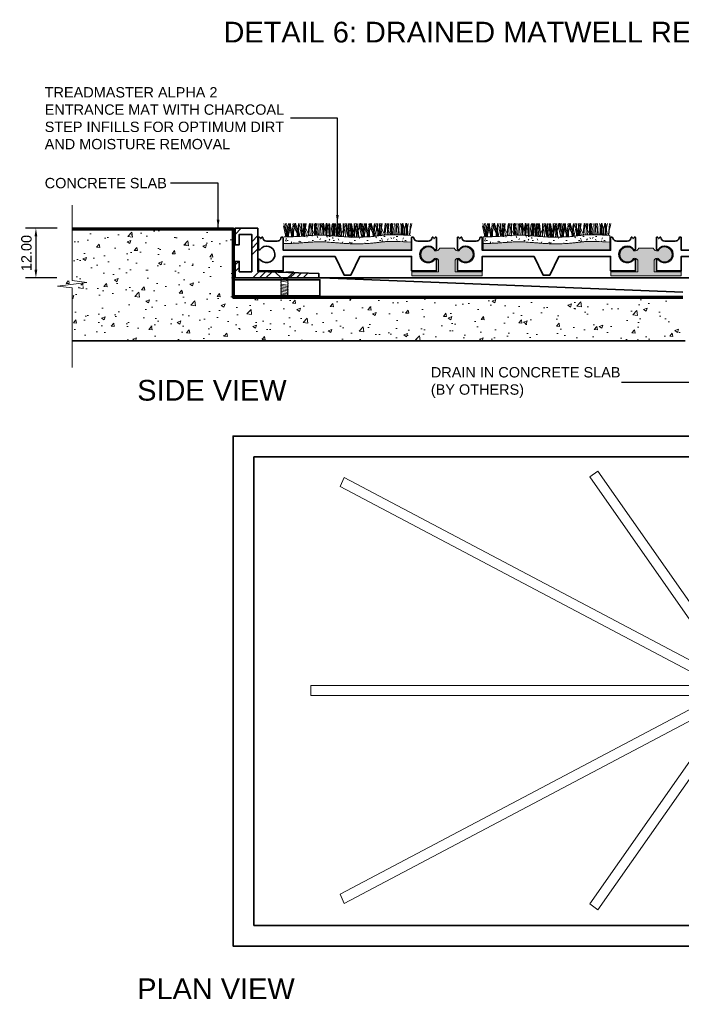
# Model space of a CAD drawing. Header units: millimetres. Extents: x -175 to 170, y -160 to 78.
# Tile 1 of 2: x -175 to -15, y -160 to 78. Entities that reach past the tile are written whole.
import ezdxf

# ---------------------------------------------------------------- set-up
doc = ezdxf.new("R2010")
doc.units = ezdxf.units.MM
for name, color, linetype, lineweight in [('FS-DETAIL', 3, 'Continuous', 35), ('FS-DETAIL-HATCH', 253, 'Continuous', 13), ('FS-DETAIL-THIN', 8, 'Continuous', 18), ('FS-DETAIL-WIDE', 4, 'Continuous', 70), ('FS-DIM', 14, 'Continuous', 15), ('FS-TEXT', 7, 'Continuous', 25)]:
    doc.layers.add(name, color=color, linetype=linetype, lineweight=lineweight)
doc.styles.add('Arial', font='arial.ttf', dxfattribs={"height": 2.5})
doc.dimstyles.new('Diagonal_2.5mm Arial', dxfattribs={"dimtxt": 2.5, "dimasz": 2, "dimexe": 2.5, "dimexo": 5, "dimgap": 1, "dimtad": 1, "dimzin": 0, "dimdsep": 46, "dimtxsty": 'Arial', "dimcen": 2, "dimdle": 4, "dimclrd": 256, "dimclre": 256, "dimclrt": 50, "dimaunit": 1, "dimadec": 0, "dimazin": 0, "dimtfac": 1, "dimtix": 1, "dimtmove": 2, "dimatfit": 3, "dimfxl": 1, "dimtvp": 1, "dimtolj": 1, "dimtzin": 0, "dimarcsym": 0})
doc.dimstyles.new('Diagonal_2.5mm Arial$7', dxfattribs={"dimtxt": 2.5, "dimasz": 2, "dimexe": 2.5, "dimexo": 5, "dimgap": 1, "dimtad": 0, "dimzin": 0, "dimdsep": 46, "dimtxsty": 'Arial', "dimcen": 2, "dimdle": 4, "dimclrd": 1, "dimclre": 256, "dimclrt": 7, "dimaunit": 1, "dimadec": 0, "dimazin": 0, "dimtfac": 1, "dimtix": 1, "dimtmove": 2, "dimatfit": 3, "dimfxl": 1, "dimtvp": 1, "dimtolj": 1, "dimtzin": 0, "dimarcsym": 0})

# ---------------------------------------------------------------- blocks, each defined once
blk = doc.blocks.new('SCREW_DETAIL6')
for p, q in [((3359.44, 1426.56), (3361.19, 1427.24)), ((3359.52, 1426.92), (3359.59, 1426.62)), ((3359.52, 1426.22), (3361.27, 1426.9)), ((3359.6, 1425.88), (3361.35, 1426.56)), ((3361.01, 1427.27), (3361.03, 1427.18)), ((3359.76, 1425.2), (3361.51, 1425.87)), ((3359.84, 1424.86), (3361.59, 1425.53)), ((3359.92, 1424.51), (3361.67, 1425.19)), ((3360, 1424.17), (3361.75, 1424.85)), ((3360.08, 1423.83), (3361.83, 1424.51)), ((3360.16, 1423.49), (3361.91, 1424.17)), ((3360.24, 1423.15), (3361.99, 1423.82)), ((3360.32, 1422.81), (3362.07, 1423.48)), ((3360.41, 1422.47), (3362.15, 1423.14))]:
    blk.add_line(p, q)
at = {"flags": 128}
for points in [[(3360.2, 1428.59), (3362.16, 1429.05), (3362.1, 1428.96)], [(3362.1, 1428.96), (3361, 1427.31), (3361.01, 1427.27)], [(3359.65, 1428.46), (3357.7, 1428), (3357.96, 1427.85)], [(3357.96, 1427.85), (3359.51, 1426.96), (3359.52, 1426.92)]]:
    blk.add_lwpolyline(points, dxfattribs=at)
for centre, start, end in [((3359.46, 1426.39), 289.2481, 97.9909), ((3359.54, 1426.05), 289.2481, 97.9909), ((3361.24, 1427.07), 108.5789, 277.3217), ((3361.32, 1426.73), 108.5789, 277.3217), ((3361.4, 1426.39), 108.5789, 277.3217), ((3361.48, 1426.05), 108.5789, 277.3217), ((3359.62, 1425.71), 289.2481, 97.9909), ((3359.7, 1425.36), 289.2481, 97.9909), ((3359.78, 1425.02), 289.2481, 97.9909), ((3359.87, 1424.68), 289.2481, 97.9909), ((3359.95, 1424.34), 289.2481, 97.9909), ((3360.03, 1424), 289.2481, 97.9909), ((3360.11, 1423.66), 289.2481, 97.9909), ((3361.56, 1425.71), 108.5789, 277.3217), ((3361.64, 1425.36), 108.5789, 277.3217), ((3361.73, 1425.02), 108.5789, 277.3217), ((3361.81, 1424.68), 108.5789, 277.3217), ((3361.89, 1424.34), 108.5789, 277.3217), ((3361.97, 1424), 108.5789, 277.3217), ((3362.05, 1423.66), 108.5789, 277.3217), ((3360.19, 1423.32), 289.2481, 97.9909), ((3360.27, 1422.97), 289.2481, 97.9909), ((3360.35, 1422.63), 289.2481, 97.9909), ((3360.43, 1422.29), 58.4639, 97.9909), ((3362.13, 1423.32), 108.5789, 277.3217), ((3362.21, 1422.97), 108.5789, 271.946)]:
    blk.add_arc(centre, 0.176, start, end)
blk = doc.blocks.new('CARPET-H-PROFILE-ALPHA')
for p, q in [((0.39, 0), (-0.21, 2.61)), ((0.46, 0.96), (-0.11, 3.23)), ((0.51, 0.96), (0.31, 3.23)), ((0.61, 2.87), (0.53, 3.23)), ((1.09, 0), (0.61, 2.87)), ((0.8, 0.96), (1, 3.23)), ((0.85, 0.96), (1.43, 3.23)), ((0.92, 0), (1.53, 2.61)), ((1.25, 2.61), (1.25, 3.23)), ((1.55, 2.19), (1.25, 3.23)), ((1.85, 0.02), (1.25, 2.61)), ((1.93, 0.96), (1.35, 3.23)), ((1.53, 2.61), (1.53, 3.23)), ((1.69, 0.02), (2.16, 2.87)), ((2.11, 2.98), (2.15, 3.23)), ((3.43, 0.17), (2.11, 2.98)), ((2.16, 2.87), (2.25, 3.23)), ((2.26, 0.96), (2.46, 3.23)), ((2.39, 2.19), (2.7, 3.28)), ((3.09, 0.96), (2.51, 3.23)), ((3.01, 2.19), (2.7, 3.28)), ((3.13, 0.07), (3.33, 2.57)), ((3.33, 2.57), (3.46, 3.23)), ((3.43, 0.96), (3.63, 3.23)), ((3.57, 0.09), (4.15, 2.61)), ((3.58, 2.98), (3.62, 3.23)), ((4.88, 0.19), (3.58, 2.98)), ((4.55, 0.96), (3.98, 3.23)), ((4.15, 2.61), (4.15, 3.23)), ((4.22, 3.23), (4.15, 0.13)), ((4.34, 0.14), (4.79, 2.87)), ((4.8, 0.18), (4.61, 3.23)), ((4.74, 2.98), (4.78, 3.23)), ((6, 0.27), (4.74, 2.98)), ((4.79, 2.87), (4.87, 3.23)), ((4.89, 0.96), (5.09, 3.23)), ((5.09, 1.56), (5.31, 3.23)), ((5.77, 0.25), (5.95, 2.57)), ((5.95, 2.57), (6.08, 3.22)), ((6.26, 0.29), (6.08, 3.22)), ((6.2, 2.98), (6.24, 3.25)), ((7.42, 0.36), (6.2, 2.98)), ((6.35, 2.72), (6.24, 3.25)), ((6.65, 1.59), (6.35, 2.72)), ((6.63, 3.23), (6.7, 2.27)), ((6.84, 3.23), (6.78, 0.32)), ((7.42, 0.36), (7.24, 3.23)), ((7.29, 1.82), (7.4, 2.64)), ((7.4, 2.64), (7.56, 3.3)), ((7.56, 2.94), (7.56, 3.3)), ((7.56, 1.63), (7.56, 2.94)), ((7.71, 1.56), (7.94, 3.23)), ((7.81, 2.72), (7.71, 3.23)), ((8.11, 1.59), (7.81, 2.72)), ((8.34, 3.23), (8.39, 2.83)), ((8.39, 2.83), (8.46, 1.78)), ((8.88, 0.38), (8.7, 3.23)), ((8.75, 1.82), (8.86, 2.64)), ((8.86, 2.64), (9.01, 3.24)), ((8.98, 2.72), (8.87, 3.23)), ((9.28, 1.59), (8.98, 2.72)), ((9.25, 3.23), (9.33, 2.27)), ((9.61, 2.64), (9.44, 3.3)), ((9.44, 2.94), (9.44, 3.3)), ((9.44, 1.63), (9.44, 2.94)), ((9.72, 1.82), (9.61, 2.64)), ((9.91, 1.82), (10.03, 2.64)), ((10.08, 2.83), (10.01, 1.78)), ((10.03, 2.64), (10.19, 3.3)), ((10.13, 3.23), (10.08, 2.83)), ((10.19, 2.94), (10.19, 3.3)), ((10.19, 1.63), (10.19, 2.94)), ((10.38, 3.23), (10.31, 2.27)), ((10.44, 2.72), (10.34, 3.23)), ((10.36, 1.59), (10.66, 2.72)), ((10.74, 1.59), (10.44, 2.72)), ((10.66, 2.72), (10.76, 3.23)), ((10.91, 2.94), (10.91, 3.23)), ((10.91, 1.63), (10.91, 2.94)), ((10.96, 3.23), (11.01, 2.83)), ((11.01, 2.83), (11.09, 1.78)), ((11.38, 1.82), (11.49, 2.64)), ((11.49, 2.64), (11.64, 3.24)), ((11.92, 1.56), (11.7, 3.23)), ((11.84, 3.23), (11.77, 2.27)), ((12.23, 2.64), (12.07, 3.3)), ((12.07, 2.94), (12.07, 3.3)), ((12.07, 1.63), (12.07, 2.94)), ((12.21, 0.18), (12.39, 3.23)), ((12.35, 1.82), (12.23, 2.64)), ((12.71, 2.83), (12.63, 1.78)), ((12.76, 3.23), (12.71, 2.83)), ((12.79, 3.23), (12.86, 0.13)), ((13, 3.23), (12.93, 2.27)), ((12.98, 1.59), (13.28, 2.72)), ((13.38, 1.56), (13.16, 3.23)), ((13.28, 2.72), (13.39, 3.23)), ((13.53, 2.94), (13.53, 3.23)), ((13.53, 1.63), (13.53, 2.94)), ((13.68, 2.57), (13.55, 3.23)), ((13.58, 0.17), (14.9, 2.98)), ((13.88, 0.05), (13.68, 2.57)), ((14.26, 3.23), (14.32, 0.13)), ((14.54, 1.56), (14.32, 3.23)), ((14.47, 3.23), (14.4, 2.27)), ((14.84, 2.87), (14.76, 3.23)), ((14.82, 0.02), (15.02, 3.22)), ((15.33, -0.04), (14.84, 2.87)), ((14.9, 2.98), (14.86, 3.23)), ((15.15, 2.57), (15.02, 3.22)), ((15.35, -0.04), (15.15, 2.57)), ((15.42, 3.23), (15.48, 0.13)), ((15.48, 2.61), (15.48, 3.23)), ((16.11, -0.07), (15.48, 2.61)), ((16.01, 1.56), (15.79, 3.23)), ((16.21, 0.96), (16.01, 3.23)), ((16.31, 2.57), (16.18, 3.23)), ((16.21, 0.17), (17.52, 2.98)), ((16.31, 2.87), (16.23, 3.23)), ((16.8, -0.06), (16.31, 2.87)), ((16.52, -0.09), (16.31, 2.57)), ((16.55, 0.96), (17.12, 3.23)), ((16.88, 3.23), (16.95, 0.13)), ((16.95, 2.61), (16.95, 3.23)), ((17.24, 2.19), (16.95, 3.23)), ((17.58, -0.1), (16.95, 2.61)), ((17.47, 2.87), (17.39, 3.23)), ((17.96, -0.06), (17.47, 2.87)), ((17.52, 2.98), (17.48, 3.23)), ((17.77, 2.57), (17.64, 3.23)), ((17.98, -0.1), (17.77, 2.57)), ((18.08, 2.19), (18.4, 3.28)), ((18.11, 2.61), (18.11, 3.23)), ((18.73, -0.09), (18.11, 2.61)), ((18.78, 0.96), (18.21, 3.23)), ((18.71, 2.19), (18.4, 3.28)), ((18.83, 0.96), (18.63, 3.23)), ((18.93, 2.87), (18.85, 3.23)), ((19.42, -0.06), (18.93, 2.87)), ((19.12, 0.96), (19.32, 3.23)), ((19.17, 0.96), (19.75, 3.23)), ((19.22, -0.07), (19.85, 2.61)), ((19.57, 2.61), (19.57, 3.23)), ((19.87, 2.19), (19.57, 3.23)), ((20.18, -0.02), (19.57, 2.61)), ((20.25, 0.96), (19.67, 3.23)), ((19.85, 2.61), (19.85, 3.23)), ((20, -0.03), (20.48, 2.87)), ((20.43, 2.98), (20.47, 3.23)), ((21.74, 0.17), (20.43, 2.98)), ((20.48, 2.87), (20.57, 3.23)), ((20.58, 0.96), (20.78, 3.23)), ((20.71, 2.19), (21.02, 3.28)), ((21.41, 0.96), (20.83, 3.23)), ((21.33, 2.19), (21.02, 3.28)), ((21.45, 0.08), (21.65, 2.57)), ((21.65, 2.57), (21.78, 3.23)), ((21.74, 0.96), (21.95, 3.23)), ((21.9, 2.98), (21.94, 3.23)), ((21.9, 0.14), (22.47, 2.61)), ((23.15, 0.29), (21.92, 2.93)), ((22.87, 0.96), (22.29, 3.23)), ((22.47, 2.61), (22.47, 3.23)), ((22.53, 3.23), (22.47, 0.2)), ((22.67, 0.23), (23.11, 2.87)), ((23.12, 0.29), (22.93, 3.23)), ((23.06, 2.98), (23.1, 3.23)), ((24.26, 0.4), (23.06, 2.98)), ((23.11, 2.87), (23.19, 3.23)), ((23.21, 0.96), (23.41, 3.23)), ((23.41, 1.56), (23.63, 3.23)), ((24.1, 0.39), (24.27, 2.57)), ((24.27, 2.57), (24.4, 3.22)), ((24.57, 0.43), (24.4, 3.22)), ((24.52, 2.98), (24.56, 3.25)), ((25.69, 0.47), (24.52, 2.98)), ((24.67, 2.72), (24.56, 3.25)), ((24.97, 1.59), (24.67, 2.72)), ((24.95, 3.23), (25.02, 2.27)), ((25.16, 3.23), (25.1, 0.47)), ((25.73, 0.47), (25.56, 3.23)), ((25.61, 1.82), (25.72, 2.64)), ((25.72, 2.64), (25.88, 3.3)), ((25.88, 2.94), (25.88, 3.3)), ((25.88, 1.63), (25.88, 2.94)), ((26.03, 1.56), (26.25, 3.23)), ((26.13, 2.72), (26.03, 3.23)), ((26.43, 1.59), (26.13, 2.72)), ((26.66, 3.23), (26.71, 2.83)), ((26.71, 2.83), (26.78, 1.78)), ((27.19, 0.48), (27.02, 3.23)), ((27.07, 1.82), (27.18, 2.64)), ((27.18, 2.64), (27.33, 3.24)), ((27.29, 2.72), (27.19, 3.23)), ((27.59, 1.59), (27.29, 2.72)), ((27.57, 3.23), (27.65, 2.27)), ((28.22, 2.64), (28.07, 3.24)), ((28.33, 1.82), (28.22, 2.64)), ((28.23, 1.82), (28.34, 2.64)), ((28.34, 2.64), (28.51, 3.3)), ((28.51, 2.94), (28.51, 3.3)), ((28.51, 1.63), (28.51, 2.94)), ((28.69, 2.83), (28.62, 1.78)), ((28.76, 2.72), (28.66, 3.23)), ((28.74, 3.23), (28.69, 2.83)), ((29.06, 1.59), (28.76, 2.72)), ((28.97, 1.59), (29.27, 2.72)), ((29.27, 2.72), (29.37, 3.23)), ((29.28, 3.23), (29.33, 2.83)), ((29.33, 2.83), (29.41, 1.78)), ((29.52, 2.94), (29.52, 3.3)), ((29.68, 2.64), (29.52, 3.3)), ((29.52, 1.63), (29.52, 2.94)), ((29.79, 1.82), (29.68, 2.64)), ((29.7, 1.82), (29.81, 2.64)), ((29.81, 2.64), (29.96, 3.24)), ((30.45, 3.23), (30.38, 2.27)), ((30.43, 1.59), (30.73, 2.72)), ((30.73, 2.72), (30.83, 3.23)), ((1.12, 0), (0.39, 2.19)), ((0.55, 0), (0.46, 0.96)), ((0.51, 0), (0.51, 0.96)), ((0.77, 0), (0.85, 0.96)), ((0.8, 0), (0.8, 0.96)), ((2.27, 0.03), (1.55, 2.19)), ((1.66, 0.01), (2.39, 2.19)), ((2.01, 0.02), (1.93, 0.96)), ((2.26, 0.03), (2.26, 0.96)), ((3.71, 0.1), (3.01, 2.19)), ((3.17, 0.07), (3.09, 0.96)), ((3.43, 0.08), (3.43, 0.96)), ((3.43, 0.08), (3.43, 0.17)), ((4.62, 0.17), (4.55, 0.96)), ((4.89, 0.19), (4.89, 0.96)), ((5.36, 0.22), (5.09, 1.56)), ((6.65, 0.92), (6.65, 1.59)), ((6.82, 0.33), (6.65, 0.92)), ((6.7, 2.27), (6.81, 0.47)), ((6.81, 0.47), (6.8, 0.33)), ((7.4, 1.29), (7.29, 1.82)), ((7.48, 0.77), (7.4, 1.29)), ((7.44, 0.36), (7.48, 0.77)), ((7.64, 0.37), (7.56, 1.63)), ((7.96, 0.37), (7.71, 1.56)), ((8.11, 0.92), (8.11, 1.59)), ((8.27, 0.38), (8.11, 0.92)), ((8.46, 1.78), (8.46, 0.58)), ((8.46, 0.58), (8.47, 0.38)), ((8.86, 1.29), (8.75, 1.82)), ((8.94, 0.77), (8.86, 1.29)), ((8.9, 0.37), (8.94, 0.77)), ((9.28, 0.92), (9.28, 1.59)), ((9.43, 0.37), (9.28, 0.92)), ((9.33, 2.27), (9.44, 0.47)), ((9.37, 0.37), (9.44, 1.63)), ((9.44, 0.47), (9.43, 0.37)), ((9.53, 0.77), (9.61, 1.29)), ((9.57, 0.36), (9.53, 0.77)), ((9.61, 1.29), (9.72, 1.82)), ((10.03, 1.29), (9.91, 1.82)), ((10.01, 0.58), (10, 0.34)), ((10.01, 1.78), (10.01, 0.58)), ((10.1, 0.77), (10.03, 1.29)), ((10.06, 0.34), (10.1, 0.77)), ((10.31, 2.27), (10.19, 0.47)), ((10.27, 0.33), (10.19, 1.63)), ((10.19, 0.33), (10.36, 0.92)), ((10.19, 0.47), (10.2, 0.33)), ((10.36, 0.92), (10.36, 1.59)), ((10.74, 0.92), (10.74, 1.59)), ((10.92, 0.28), (10.74, 0.92)), ((10.83, 0.29), (10.91, 1.63)), ((11.09, 1.78), (11.09, 0.58)), ((11.09, 0.58), (11.1, 0.27)), ((11.49, 1.29), (11.38, 1.82)), ((11.56, 0.77), (11.49, 1.29)), ((11.52, 0.24), (11.56, 0.77)), ((11.65, 0.23), (11.92, 1.56)), ((11.77, 2.27), (11.66, 0.47)), ((11.66, 0.47), (11.67, 0.22)), ((11.98, 0.2), (12.07, 1.63)), ((12.16, 0.77), (12.23, 1.29)), ((12.21, 0.18), (12.16, 0.77)), ((12.23, 1.29), (12.35, 1.82)), ((12.63, 0.58), (12.62, 0.15)), ((12.63, 1.78), (12.63, 0.58)), ((12.76, 0.13), (12.98, 0.92)), ((12.93, 2.27), (12.82, 0.47)), ((12.82, 0.47), (12.84, 0.13)), ((12.98, 0.92), (12.98, 1.59)), ((13.09, 0.11), (13.38, 1.56)), ((13.44, 0.08), (13.53, 1.63)), ((13.58, 0.07), (13.58, 0.17)), ((14.23, 0.02), (14.54, 1.56)), ((14.4, 2.27), (14.28, 0.47)), ((14.28, 0.47), (14.31, 0.02)), ((14.32, 0.13), (14.32, 0.02)), ((14.81, -0.01), (14.82, 0.02)), ((15.48, 0.13), (15.48, -0.05)), ((15.68, -0.06), (16.01, 1.56)), ((16.21, -0.08), (16.21, 0.96)), ((16.21, -0.08), (16.21, 0.17)), ((16.45, -0.08), (16.55, 0.96)), ((16.95, 0.13), (16.94, -0.1)), ((18.01, -0.1), (17.24, 2.19)), ((17.32, -0.1), (18.08, 2.19)), ((19.46, -0.06), (18.71, 2.19)), ((18.87, -0.09), (18.78, 0.96)), ((18.83, -0.09), (18.83, 0.96)), ((19.08, -0.08), (19.17, 0.96)), ((19.12, -0.08), (19.12, 0.96)), ((20.6, 0.01), (19.87, 2.19)), ((19.97, -0.04), (20.71, 2.19)), ((20.33, -0.01), (20.25, 0.96)), ((20.58, 0.01), (20.58, 0.96)), ((22.01, 0.15), (21.33, 2.19)), ((21.48, 0.09), (21.41, 0.96)), ((21.74, 0.12), (21.74, 0.96)), ((21.74, 0.12), (21.74, 0.17)), ((22.93, 0.27), (22.87, 0.96)), ((23.21, 0.3), (23.21, 0.96)), ((23.65, 0.36), (23.41, 1.56)), ((24.97, 0.92), (24.97, 1.59)), ((25.1, 0.47), (24.97, 0.92)), ((25.02, 2.27), (25.13, 0.47)), ((25.72, 1.29), (25.61, 1.82)), ((25.79, 0.77), (25.72, 1.29)), ((25.77, 0.47), (25.79, 0.77)), ((25.95, 0.47), (25.88, 1.63)), ((26.26, 0.47), (26.03, 1.56)), ((26.43, 0.92), (26.43, 1.59)), ((26.56, 0.47), (26.43, 0.92)), ((26.78, 1.78), (26.78, 0.58)), ((26.78, 0.58), (26.79, 0.47)), ((27.18, 1.29), (27.07, 1.82)), ((27.26, 0.77), (27.18, 1.29)), ((27.23, 0.48), (27.26, 0.77)), ((27.59, 0.92), (27.59, 1.59)), ((27.73, 0.46), (27.59, 0.92)), ((27.65, 2.27), (27.76, 0.47)), ((27.76, 0.47), (27.76, 0.45)), ((28.14, 0.77), (28.22, 1.29)), ((28.17, 0.43), (28.14, 0.77)), ((28.22, 1.29), (28.33, 1.82)), ((28.34, 1.29), (28.23, 1.82)), ((28.42, 0.77), (28.34, 1.29)), ((28.39, 0.42), (28.42, 0.77)), ((28.58, 0.41), (28.51, 1.63)), ((28.62, 0.58), (28.61, 0.41)), ((28.62, 1.78), (28.62, 0.58)), ((28.82, 0.4), (28.97, 0.92)), ((28.97, 0.92), (28.97, 1.59)), ((29.06, 0.92), (29.06, 1.59)), ((29.21, 0.38), (29.06, 0.92)), ((29.41, 1.78), (29.41, 0.58)), ((29.41, 0.58), (29.41, 0.37)), ((29.44, 0.37), (29.52, 1.63)), ((29.61, 0.77), (29.68, 1.29)), ((29.64, 0.36), (29.61, 0.77)), ((29.68, 1.29), (29.79, 1.82)), ((29.81, 1.29), (29.7, 1.82)), ((29.88, 0.77), (29.81, 1.29)), ((29.84, 0.35), (29.88, 0.77)), ((30.26, 0.33), (30.43, 0.92)), ((30.38, 2.27), (30.27, 0.47)), ((30.27, 0.47), (30.28, 0.33)), ((30.43, 0.92), (30.43, 1.59)), ((16.79, -0.1), (16.8, -0.06)), ((17.95, -0.11), (17.96, -0.06))]:
    blk.add_line(p, q)
blk = doc.blocks.new('*D3')
at = {"layer": 'Defpoints', "color": 0, "transparency": 16777216}
for p in [(-161.15, 27.66), (-171.26, 15.66), (-161.23, 15.66)]:
    blk.add_point(p, dxfattribs=at)
at = {"layer": 'FS-DIM', "lineweight": -2, "transparency": 16777216}
for p, q in [((-166.15, 27.66), (-173.76, 27.66)), ((-171.26, 25.66), (-171.26, 17.66)), ((-166.23, 15.66), (-173.76, 15.66))]:
    blk.add_line(p, q, dxfattribs=at)
at = {"layer": 'FS-DIM', "transparency": 16777216}
for points in [[(-171.6, 25.66), (-170.93, 25.66), (-171.26, 27.66)], [(-171.6, 17.66), (-170.93, 17.66), (-171.26, 15.66)]]:
    blk.add_solid(points, dxfattribs=at)
at = {"layer": 'FS-DIM', "color": 50, "transparency": 16777216, "insert": (-173.54, 21.66), "char_height": 2.5, "attachment_point": 5, "rotation": 90, "style": 'Arial'}
blk.add_mtext('\\A1;12.00', dxfattribs=at)

msp = doc.modelspace()

# ---------------------------------------------------------------- hatches: boundary and pattern name
at = {"layer": 'FS-DETAIL-HATCH'}
h = msp.add_hatch(dxfattribs=at)
h.set_pattern_fill('AR-CONC', color=256, scale=0.05)
h.paths.add_polyline_path([(-162.506, 13.236), (-158.951, 13.688), (-166.062, 14.591), (-162.506, 15.043), (-162.506, 27.662), (-123.627, 27.662), (-123.627, 11.039), (-15, 11.039), (-15, 9.789), (-14.189, 9.789, 0.4324482), (-14.189, 5.975, 0.2533503), (-14.434, 0.453), (-162.506, 0.453)])
h = msp.add_hatch(dxfattribs=at)
h.set_pattern_fill('FP_3', color=256, style=0, pattern_type=2)
h.set_pattern_definition([(45, (-1518.8235, -3298.658), (-4.490128, 4.490128), []), (45, (-1517.2365, -3298.658), (9e-16, 8.980256), []), (45, (-1520.4105, -3298.658), (9e-16, 8.980256), [])])
h.paths.add_polyline_path([(-123.158, 15.662), (-102.958, 15.662), (-102.958, 16.736), (-117.658, 17.18), (-117.658, 27.662), (-123.158, 27.662), (-123.158, 23.662), (-122.158, 23.662), (-122.158, 26.162), (-119.158, 26.162), (-119.158, 17.162), (-122.158, 17.162), (-122.158, 19.662), (-123.158, 19.662)], flags=0)
h = msp.add_hatch(dxfattribs=at)
h.set_pattern_fill('FP_4', color=256, style=0, pattern_type=2)
h.set_pattern_definition([(0, (-1518.8235, -3298.6579), (4.064, 1.016), [0.335, -2.713, 0.335, -2.713, -16.256]), (0, (-1518.8235, -3298.6579), (4.064, 1.016), [-6.096, 0.335, -5.761, 0.335, -2.713, -7.112]), (0, (-1518.8235, -3298.6579), (4.064, 1.016), [-15.24, 0.335, -1.697, 0.335, -4.745]), (120, (-1517.2995, -3298.1499), (-2.9118818, 3.01152724), [0.335, -2.713, 0.335, -2.713, -16.256]), (120, (-1517.2995, -3298.1499), (-2.9118818, 3.01152724), [-6.096, 0.335, -5.761, 0.335, -2.713, -7.112]), (120, (-1517.2995, -3298.1499), (-2.9118818, 3.01152724), [-15.24, 0.335, -1.697, 0.335, -4.745]), (240, (-1516.7915, -3296.1179), (-1.1521182, -4.02752724), [0.335, -2.713, 0.335, -2.713, -16.256]), (240, (-1516.7915, -3296.1179), (-1.1521182, -4.02752724), [-6.096, 0.335, -5.761, 0.335, -2.713, -7.112]), (240, (-1516.7915, -3296.1179), (-1.1521182, -4.02752724), [-15.24, 0.335, -1.697, 0.335, -4.745])])
h.paths.add_polyline_path([(-93.365, 23.886), (-92.206, 23.91), (-91.058, 23.969), (-89.929, 24.064), (-88.829, 24.194), (-87.693, 24.345), (-86.206, 24.458), (-83.904, 24.463), (-80.701, 24.306), (-80.701, 25.909), (-83.998, 26.071), (-86.206, 26.062), (-87.693, 25.948), (-88.829, 25.797), (-89.929, 25.668), (-91.058, 25.573), (-92.206, 25.513), (-93.365, 25.489), (-94.523, 25.499), (-95.67, 25.539), (-96.794, 25.6), (-98.93, 25.762), (-100.918, 25.915), (-101.873, 25.961), (-102.832, 25.977), (-103.839, 25.956), (-104.94, 25.895), (-107.456, 25.699), (-108.797, 25.627), (-110.116, 25.599), (-111.289, 25.595), (-111.289, 23.991), (-110.116, 23.995), (-108.797, 24.023), (-107.456, 24.096), (-104.94, 24.292), (-103.839, 24.353), (-102.832, 24.373), (-101.873, 24.358), (-100.918, 24.311), (-98.93, 24.158), (-96.794, 23.996), (-95.67, 23.935), (-94.523, 23.896)], flags=0)
for points in [[(-88.829, 22.413), (-80.701, 22.413), (-80.701, 24.306), (-82.886, 24.413), (-86.798, 24.413), (-87.693, 24.345), (-88.829, 24.194), (-89.929, 24.064), (-91.058, 23.969), (-92.206, 23.91), (-93.365, 23.886), (-94.523, 23.896), (-95.67, 23.935), (-96.794, 23.996), (-98.93, 24.158), (-100.918, 24.311), (-101.873, 24.358), (-102.832, 24.373), (-103.839, 24.353), (-104.94, 24.292), (-107.456, 24.096), (-108.797, 24.023), (-110.116, 23.995), (-111.289, 23.991), (-111.289, 22.413), (-89.929, 22.413)], [(-40.764, 22.413), (-32.635, 22.413), (-32.635, 24.306), (-34.821, 24.413), (-38.733, 24.413), (-39.628, 24.345), (-40.764, 24.194), (-41.864, 24.064), (-42.993, 23.969), (-44.141, 23.91), (-45.3, 23.886), (-46.458, 23.896), (-47.605, 23.935), (-48.729, 23.996), (-50.865, 24.158), (-52.853, 24.311), (-53.808, 24.358), (-54.767, 24.373), (-55.774, 24.353), (-56.875, 24.292), (-59.39, 24.096), (-60.732, 24.023), (-62.05, 23.995), (-63.224, 23.991), (-63.224, 22.413), (-41.864, 22.413)], [(-80.508, 16.145), (-63.5, 16.145), (-63.5, 17.145), (-70.004, 17.145), (-70.004, 19.968), (-69.903, 20.132), (-69.764, 20.267), (-69.597, 20.364), (-69.412, 20.417), (-69.219, 20.425), (-69.03, 20.385), (-68.748, 20.038), (-68.389, 19.771), (-67.974, 19.601), (-67.531, 19.539), (-67.086, 19.588), (-66.667, 19.745), (-66.299, 20.002), (-66.007, 20.341), (-65.807, 20.742), (-65.713, 21.179), (-65.73, 21.627), (-65.856, 22.056), (-66.085, 22.441), (-66.402, 22.758), (-66.787, 22.986), (-67.217, 23.112), (-67.665, 23.128), (-68.102, 23.033), (-68.503, 22.833), (-68.841, 22.54), (-69.097, 22.172), (-69.377, 22.18), (-69.648, 22.254), (-69.893, 22.39), (-70.1, 22.58), (-70.256, 22.813), (-73.753, 22.813), (-73.909, 22.58), (-74.115, 22.39), (-74.361, 22.254), (-74.632, 22.18), (-74.912, 22.172), (-75.168, 22.54), (-75.506, 22.833), (-75.907, 23.033), (-76.344, 23.128), (-76.792, 23.112), (-77.222, 22.986), (-77.607, 22.758), (-77.924, 22.441), (-78.153, 22.056), (-78.279, 21.627), (-78.296, 21.179), (-78.202, 20.742), (-78.002, 20.341), (-77.709, 20.002), (-77.342, 19.745), (-76.923, 19.588), (-76.478, 19.539), (-76.025, 19.605), (-75.62, 19.771), (-75.261, 20.038), (-74.979, 20.385), (-74.79, 20.425), (-74.597, 20.417), (-74.412, 20.364), (-74.245, 20.267), (-74.106, 20.132), (-74.004, 19.968), (-74.004, 17.145), (-80.508, 17.145)], [(-15.435, 16.145), (-15.435, 17.145), (-21.939, 17.145), (-21.939, 19.968), (-21.837, 20.132), (-21.699, 20.267), (-21.532, 20.364), (-21.347, 20.417), (-21.154, 20.425), (-20.965, 20.385), (-20.683, 20.038), (-20.323, 19.771), (-19.909, 19.601), (-19.466, 19.539), (-19.021, 19.588), (-18.601, 19.745), (-18.234, 20.002), (-17.942, 20.341), (-17.742, 20.742), (-17.648, 21.179), (-17.664, 21.627), (-17.791, 22.056), (-18.02, 22.441), (-18.337, 22.758), (-18.722, 22.986), (-19.152, 23.112), (-19.599, 23.128), (-20.037, 23.033), (-20.437, 22.833), (-20.776, 22.54), (-21.032, 22.172), (-21.312, 22.18), (-21.583, 22.254), (-21.828, 22.39), (-22.035, 22.58), (-22.191, 22.813), (-25.688, 22.813), (-25.844, 22.58), (-26.05, 22.39), (-26.296, 22.254), (-26.566, 22.18), (-26.847, 22.172), (-27.102, 22.54), (-27.441, 22.833), (-27.858, 23.036), (-28.279, 23.128), (-28.727, 23.112), (-29.156, 22.986), (-29.542, 22.758), (-29.858, 22.441), (-30.087, 22.056), (-30.214, 21.627), (-30.231, 21.179), (-30.136, 20.742), (-29.937, 20.341), (-29.644, 20.002), (-29.277, 19.745), (-28.858, 19.588), (-28.413, 19.539), (-27.97, 19.601), (-27.555, 19.771), (-27.196, 20.038), (-26.913, 20.385), (-26.724, 20.425), (-26.532, 20.417), (-26.346, 20.364), (-26.18, 20.267), (-26.041, 20.132), (-25.939, 19.968), (-25.939, 17.145), (-32.443, 17.145), (-32.443, 16.145), (-23.939, 16.145)]]:
    msp.add_hatch(color=256, dxfattribs=at).paths.add_polyline_path(points, flags=0)
h = msp.add_hatch(dxfattribs=at)
h.set_pattern_fill('FP_4', color=256, style=0, pattern_type=2)
h.set_pattern_definition([(0, (-1470.7583, -3298.6579), (4.064, 1.016), [0.335, -2.713, 0.335, -2.713, -16.256]), (0, (-1470.7583, -3298.6579), (4.064, 1.016), [-6.096, 0.335, -5.761, 0.335, -2.713, -7.112]), (0, (-1470.7583, -3298.6579), (4.064, 1.016), [-15.24, 0.335, -1.697, 0.335, -4.745]), (120, (-1469.2343, -3298.1499), (-2.9118818, 3.01152724), [0.335, -2.713, 0.335, -2.713, -16.256]), (120, (-1469.2343, -3298.1499), (-2.9118818, 3.01152724), [-6.096, 0.335, -5.761, 0.335, -2.713, -7.112]), (120, (-1469.2343, -3298.1499), (-2.9118818, 3.01152724), [-15.24, 0.335, -1.697, 0.335, -4.745]), (240, (-1468.7263, -3296.1179), (-1.1521182, -4.02752724), [0.335, -2.713, 0.335, -2.713, -16.256]), (240, (-1468.7263, -3296.1179), (-1.1521182, -4.02752724), [-6.096, 0.335, -5.761, 0.335, -2.713, -7.112]), (240, (-1468.7263, -3296.1179), (-1.1521182, -4.02752724), [-15.24, 0.335, -1.697, 0.335, -4.745])])
h.paths.add_polyline_path([(-45.3, 23.886), (-44.141, 23.91), (-42.993, 23.969), (-41.864, 24.064), (-40.764, 24.194), (-39.628, 24.345), (-38.141, 24.458), (-35.838, 24.463), (-32.635, 24.306), (-32.635, 25.909), (-35.933, 26.071), (-38.141, 26.062), (-39.628, 25.948), (-40.764, 25.797), (-41.864, 25.668), (-42.993, 25.573), (-44.141, 25.513), (-45.3, 25.489), (-46.458, 25.499), (-47.605, 25.539), (-48.729, 25.6), (-50.865, 25.762), (-52.853, 25.915), (-53.808, 25.961), (-54.767, 25.977), (-55.774, 25.956), (-56.875, 25.895), (-59.39, 25.699), (-60.732, 25.627), (-62.05, 25.599), (-63.224, 25.595), (-63.224, 23.991), (-62.05, 23.995), (-60.732, 24.023), (-59.39, 24.096), (-56.875, 24.292), (-55.774, 24.353), (-54.767, 24.373), (-53.808, 24.358), (-52.853, 24.311), (-50.865, 24.158), (-48.729, 23.996), (-47.605, 23.935), (-46.458, 23.896)], flags=0)

# ---------------------------------------------------------------- linework, layer by layer
at = {"layer": 'FS-DETAIL'}
for p, q in [((-123.158, 15.678), (-123.627, 15.678)), ((102.958, 15.678), (-102.958, 15.678)), ((-102.333, 15.678), (-15, 12.184))]:
    msp.add_line(p, q, dxfattribs=at)
for points in [[(-117.658, 27.662), (-123.158, 27.662), (-123.158, 23.662), (-122.158, 23.662), (-122.158, 26.162), (-119.158, 26.162), (-119.158, 17.162), (-122.158, 17.162), (-122.158, 19.662), (-123.158, 19.662), (-123.158, 15.662), (-102.958, 15.662), (-102.958, 16.736), (-117.658, 17.18)], [(-123.384, 15.224), (-102.696, 15.224), (-102.696, 11.362), (-123.384, 11.362)], [(123.627, -145.661), (-123.627, -145.661), (-123.627, -22.522), (123.627, -22.522)], [(-118.627, -27.522), (118.627, -27.522), (118.627, -140.661), (-118.627, -140.661)]]:
    msp.add_lwpolyline(points, close=True, dxfattribs=at)
at = {"layer": 'FS-DETAIL', "flags": 128}
for points in [[(-111.537, 25.44), (-111.537, 22.337), (-80.537, 22.337), (-80.537, 25.44, -0.6495569), (-79.987, 25.252, 0.3507355), (-79.049, 24.537), (-76.537, 24.537, 0.4118059), (-75.592, 25.434, -0.667183), (-75.329, 25.443), (-75.104, 25.167), (-74.859, 25.437, -0.609352), (-74.537, 25.437), (-74.537, 22.537, -0.5370451), (-74.93, 22.528, 2.6436192), (-75.156, 19.89, -0.3215119), (-74.537, 20.137), (-74.537, 17.337), (-80.537, 17.337), (-80.537, 20.837), (-93.019, 20.837), (-95.206, 16.337), (-96.832, 16.337), (-99.019, 20.837), (-111.537, 20.837), (-111.537, 17.337), (-117.537, 17.337), (-117.537, 20.137, -0.3215119), (-116.918, 19.89, 2.6436192), (-117.144, 22.528, -0.5370451), (-117.537, 22.537), (-117.537, 25.437, -0.609352), (-117.215, 25.437), (-116.97, 25.167), (-116.745, 25.443, -0.667183), (-116.482, 25.434, 0.4118059), (-115.537, 24.537), (-113.026, 24.537, 0.3507355), (-112.087, 25.252, -0.6495569)], [(-63.472, 25.44), (-63.472, 22.337), (-32.472, 22.337), (-32.472, 25.44, -0.6495569), (-31.922, 25.252, 0.3507355), (-30.983, 24.537), (-28.472, 24.537, 0.4118059), (-27.527, 25.434, -0.667183), (-27.264, 25.443), (-27.039, 25.167), (-26.794, 25.437, -0.609352), (-26.472, 25.437), (-26.472, 22.537, -0.5370451), (-26.865, 22.528, 2.6436192), (-27.091, 19.89, -0.3215119), (-26.472, 20.137), (-26.472, 17.337), (-32.472, 17.337), (-32.472, 20.837), (-44.954, 20.837), (-47.141, 16.337), (-48.767, 16.337), (-50.954, 20.837), (-63.472, 20.837), (-63.472, 17.337), (-69.472, 17.337), (-69.472, 20.137, -0.3215119), (-68.853, 19.89, 2.6436192), (-69.078, 22.528, -0.5370451), (-69.472, 22.537), (-69.472, 25.437, -0.609352), (-69.15, 25.437), (-68.905, 25.167), (-68.68, 25.443, -0.667183), (-68.417, 25.434, 0.4118059), (-67.472, 24.537), (-64.96, 24.537, 0.3507355), (-64.022, 25.252, -0.6495569)]]:
    msp.add_lwpolyline(points, format="xyb", close=True, dxfattribs=at)
msp.add_lwpolyline([(-2.889, 20.837), (-15.407, 20.837), (-15.407, 17.337), (-21.407, 17.337), (-21.407, 20.137, -0.3215119), (-20.788, 19.89, 2.6436192), (-21.013, 22.528, -0.5370451), (-21.407, 22.537), (-21.407, 25.437, -0.609352), (-21.085, 25.437), (-20.84, 25.167), (-20.615, 25.443, -0.667183), (-20.352, 25.434, 0.4118059), (-19.407, 24.537), (-16.895, 24.537, 0.3507355), (-15.957, 25.252, -0.6495569), (-15.407, 25.44), (-15.407, 22.337), (15.593, 22.337)], format="xyb", dxfattribs=at)
at = {"layer": 'FS-DETAIL-THIN'}
for p, q in [((-63.224, 25.595), (-63.224, 23.991)), ((-63.224, 23.991), (-63.224, 22.413)), ((-32.635, 24.306), (-32.635, 25.909)), ((-32.635, 22.413), (-32.635, 24.306)), ((-63.224, 22.413), (-32.635, 22.413))]:
    msp.add_line(p, q, dxfattribs=at)
msp.add_lwpolyline([(-162.506, -6), (-162.506, 13.236), (-166.062, 13.688), (-158.951, 14.591), (-162.506, 15.043), (-162.506, 33.202)], dxfattribs=at)
for points in [[(-70.256, 22.813, 0.306695), (-69.097, 22.172, -3.7564264), (-69.03, 20.385, 0.3836815), (-70.004, 19.968), (-70.004, 17.145), (-63.5, 17.145), (-63.5, 16.145), (-72.004, 16.145), (-80.508, 16.145), (-80.508, 17.145), (-74.004, 17.145), (-74.004, 19.968, 0.3836815), (-74.979, 20.385, -3.7564264), (-74.912, 22.172, 0.306695), (-73.753, 22.813), (-72.004, 22.813)], [(-22.191, 22.813, 0.306695), (-21.032, 22.172, -3.7564264), (-20.965, 20.385, 0.3836815), (-21.939, 19.968), (-21.939, 17.145), (-15.435, 17.145), (-15.435, 16.145), (-23.939, 16.145), (-32.443, 16.145), (-32.443, 17.145), (-25.939, 17.145), (-25.939, 19.968, 0.3836815), (-26.913, 20.385, -3.7564264), (-26.847, 22.172, 0.306695), (-25.688, 22.813), (-23.939, 22.813)]]:
    msp.add_lwpolyline(points, format="xyb", close=True, dxfattribs=at)
for points in [[(-96.837, -32.497), (-11.21, -77.725), (-12.132, -79.933), (-97.759, -34.705)], [(-6.864, -71.947), (-35.543, -30.989), (-37.503, -32.361), (-8.824, -73.319)], [(-104.863, -85.118), (-104.863, -82.725), (-12.348, -82.725), (-12.348, -85.118)], [(-96.837, -135.346), (-11.21, -90.118), (-12.132, -87.91), (-97.759, -133.138)], [(-6.864, -95.896), (-35.543, -136.854), (-37.503, -135.481), (-8.824, -94.524)]]:
    msp.add_lwpolyline(points, close=True, dxfattribs=at)
for points, knots in [([(-80.701, 25.909), (-81.981, 25.992), (-83.646, 26.076), (-85.055, 26.088), (-85.735, 26.076), (-86.213, 26.063), (-86.646, 26.043), (-87.022, 26.014), (-87.309, 25.987), (-87.529, 25.965), (-87.694, 25.948), (-87.961, 25.92), (-88.243, 25.88), (-88.555, 25.834), (-88.828, 25.797), (-89.107, 25.763), (-89.47, 25.717), (-90.11, 25.646), (-91.434, 25.535), (-94.136, 25.437), (-96.846, 25.588), (-98.937, 25.762), (-99.945, 25.847), (-100.923, 25.919), (-101.873, 25.967), (-102.824, 25.982), (-103.823, 25.963), (-104.919, 25.902), (-105.939, 25.817), (-106.795, 25.747), (-107.673, 25.681), (-108.798, 25.618), (-110.147, 25.596), (-110.922, 25.592), (-111.289, 25.595)], [0, 0, 0, 0, 0.0416667, 0.0625, 0.0729167, 0.0833333, 0.09375, 0.1041667, 0.1145833, 0.1197917, 0.125, 0.1302083, 0.1458333, 0.15625, 0.1666667, 0.1770833, 0.1875, 0.2083333, 0.25, 0.3333333, 0.5, 0.5416667, 0.5833333, 0.625, 0.6666667, 0.7083333, 0.75, 0.7916667, 0.8333333, 0.8541667, 0.875, 0.9166667, 0.9583333, 1, 1, 1, 1]), ([(-111.289, 23.991), (-110.922, 23.988), (-110.147, 23.993), (-108.798, 24.014), (-107.673, 24.078), (-106.795, 24.144), (-105.939, 24.214), (-104.919, 24.299), (-103.458, 24.38), (-101.875, 24.379), (-100.282, 24.272), (-98.936, 24.159), (-97.891, 24.072), (-96.8, 23.994), (-95.674, 23.931), (-94.525, 23.891), (-92.978, 23.876), (-91.434, 23.932), (-90.11, 24.042), (-89.47, 24.114), (-89.107, 24.159), (-88.828, 24.193), (-88.555, 24.231), (-88.288, 24.27), (-88.008, 24.31), (-87.75, 24.339), (-87.529, 24.361), (-87.309, 24.384), (-87.022, 24.411), (-86.646, 24.44), (-86.213, 24.459), (-85.735, 24.473), (-85.055, 24.485), (-83.646, 24.472), (-81.981, 24.388), (-80.701, 24.306)], [0, 0, 0, 0, 0.0416667, 0.0833333, 0.125, 0.1458333, 0.1666667, 0.2083333, 0.25, 0.3333333, 0.4166667, 0.4583333, 0.5, 0.5416667, 0.5833333, 0.625, 0.6666667, 0.75, 0.7916667, 0.8125, 0.8229167, 0.8333333, 0.84375, 0.8541667, 0.8645833, 0.875, 0.8802083, 0.8854167, 0.8958333, 0.90625, 0.9166667, 0.9270833, 0.9375, 0.9583333, 1, 1, 1, 1]), ([(-32.635, 25.909), (-33.916, 25.992), (-35.581, 26.076), (-36.99, 26.088), (-37.67, 26.076), (-38.148, 26.063), (-38.581, 26.043), (-38.957, 26.014), (-39.244, 25.987), (-39.464, 25.965), (-39.629, 25.948), (-39.895, 25.92), (-40.178, 25.88), (-40.49, 25.834), (-40.763, 25.797), (-41.042, 25.763), (-41.405, 25.717), (-42.044, 25.646), (-43.368, 25.535), (-46.071, 25.437), (-48.781, 25.588), (-50.871, 25.762), (-51.88, 25.847), (-52.857, 25.919), (-53.808, 25.967), (-54.759, 25.982), (-55.758, 25.963), (-56.854, 25.902), (-57.874, 25.817), (-58.73, 25.747), (-59.608, 25.681), (-60.732, 25.618), (-62.081, 25.596), (-62.857, 25.592), (-63.224, 25.595)], [0, 0, 0, 0, 0.0416667, 0.0625, 0.0729167, 0.0833333, 0.09375, 0.1041667, 0.1145833, 0.1197917, 0.125, 0.1302083, 0.1458333, 0.15625, 0.1666667, 0.1770833, 0.1875, 0.2083333, 0.25, 0.3333333, 0.5, 0.5416667, 0.5833333, 0.625, 0.6666667, 0.7083333, 0.75, 0.7916667, 0.8333333, 0.8541667, 0.875, 0.9166667, 0.9583333, 1, 1, 1, 1]), ([(-63.224, 23.991), (-62.857, 23.988), (-62.081, 23.993), (-60.732, 24.014), (-59.608, 24.078), (-58.73, 24.144), (-57.874, 24.214), (-56.854, 24.299), (-55.393, 24.38), (-53.81, 24.379), (-52.217, 24.272), (-50.871, 24.159), (-49.826, 24.072), (-48.735, 23.994), (-47.609, 23.931), (-46.46, 23.891), (-44.912, 23.876), (-43.368, 23.932), (-42.044, 24.042), (-41.405, 24.114), (-41.042, 24.159), (-40.763, 24.193), (-40.49, 24.231), (-40.222, 24.27), (-39.943, 24.31), (-39.684, 24.339), (-39.464, 24.361), (-39.244, 24.384), (-38.957, 24.411), (-38.581, 24.44), (-38.148, 24.459), (-37.67, 24.473), (-36.99, 24.485), (-35.581, 24.472), (-33.916, 24.388), (-32.635, 24.306)], [0, 0, 0, 0, 0.0416667, 0.0833333, 0.125, 0.1458333, 0.1666667, 0.2083333, 0.25, 0.3333333, 0.4166667, 0.4583333, 0.5, 0.5416667, 0.5833333, 0.625, 0.6666667, 0.75, 0.7916667, 0.8125, 0.8229167, 0.8333333, 0.84375, 0.8541667, 0.8645833, 0.875, 0.8802083, 0.8854167, 0.8958333, 0.90625, 0.9166667, 0.9270833, 0.9375, 0.9583333, 1, 1, 1, 1])]:
    msp.add_open_spline(points, degree=3, knots=knots, dxfattribs=at)
at = {"layer": 'FS-DETAIL-WIDE', "lineweight": 35}
msp.add_line((-162.506, 0.453), (-14.434, 0.453), dxfattribs=at)
at = {"layer": 'FS-DETAIL-WIDE', "lineweight": 70}
msp.add_lwpolyline([(-162.506, 27.505), (-123.627, 27.505), (-123.627, 15.678), (-123.627, 11.039), (-15, 11.039)], dxfattribs=at)

# ---------------------------------------------------------------- block references
at = {"layer": 'FS-DETAIL-HATCH'}
for p in [(-111.289, 25.595), (-63.224, 25.595)]:
    msp.add_blockref('CARPET-H-PROFILE-ALPHA', p, dxfattribs=at)
at = {"layer": 'FS-DETAIL-THIN', "extrusion": (0, 0, -1), "zscale": -1, "rotation": 346.7623762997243}
msp.add_blockref('SCREW_DETAIL6', (-3486.536, -604.048), dxfattribs=at)

# ---------------------------------------------------------------- texts
at = {"color": 50, "insert": (-30.409, -35.021), "char_height": 2.5, "attachment_point": 9, "style": 'Arial'}
msp.add_mtext('\\A1;', dxfattribs=at)
at = {"layer": 'FS-TEXT', "char_height": 5, "attachment_point": 4, "line_spacing_factor": 0.938532, "style": 'Arial', "bg_fill": 3, "box_fill_scale": 1.25, "bg_fill_color": 0, "bg_fill_transparency": 0}
for s, insert, width in [('{\\C7;DETAIL 6: DRAINED MATWELL REBATED INTO CONCRETE SLAB (ALPHA 2)}', (-125.96, 74.249), 253.44099), ('{\\C7;SIDE VIEW}', (-146.798, -11.5), 38.88255), ('{\\C7;PLAN VIEW}', (-146.798, -155.949), 39.48854)]:
    msp.add_mtext(s, dxfattribs=dict(at, insert=insert, width=width))
at = {"layer": 'FS-TEXT', "char_height": 2.5, "attachment_point": 4, "style": 'Arial'}
for s, insert in [('TREADMASTER ALPHA 2\\PENTRANCE MAT WITH CHARCOAL\\PSTEP INFILLS FOR OPTIMUM DIRT\\PAND MOISTURE REMOVAL', (-169.139, 54.198)), ('CONCRETE SLAB', (-169.139, 38.535))]:
    msp.add_mtext(s, dxfattribs=dict(at, insert=insert))
at = {"layer": 'FS-TEXT', "color": 7, "insert": (-75.889, -9.579), "char_height": 2.5, "attachment_point": 4, "style": 'Arial'}
msp.add_mtext('DRAIN IN CONCRETE SLAB\\P(BY OTHERS)', dxfattribs=at)

# ---------------------------------------------------------------- dimensions: what is measured, and where the dimension line sits
at = {"layer": 'FS-DIM'}
dim = msp.add_linear_dim(base=(-171.262, 15.662), p1=(-161.147, 27.662), p2=(-161.23, 15.662), angle=90, dimstyle='Diagonal_2.5mm Arial', dxfattribs=at)
dim.commit()
dim.dimension.update_dxf_attribs({"geometry": '*D3', "text_midpoint": (-173.539, 21.662)})

# ---------------------------------------------------------------- leaders
at = {"layer": 'FS-TEXT', "annotation_type": 0, "has_hookline": 1, "hookline_direction": 1}
for points, text_width in [([(-98.453, 28.828), (-98.453, 54.198), (-109.767, 54.198)], 57.597), ([(-127.262, 27.683), (-127.262, 38.51), (-138.742, 38.51)], 29.139), ([(-11.198, -9.579), (-29.824, -9.579)], 45.343)]:
    msp.add_leader(points, dimstyle='Diagonal_2.5mm Arial$7', override={"dimscale": 0}, dxfattribs=dict(at, text_width=text_width))

doc.saveas('drawing.dxf')
